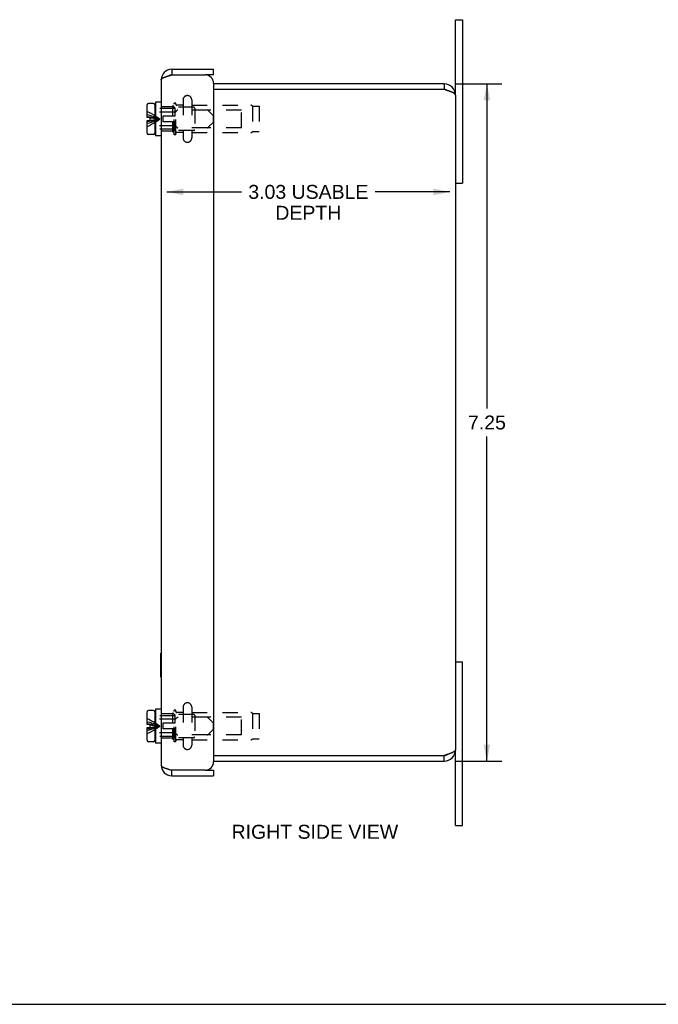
# Model space of a CAD drawing. Header units: inches. Extents: x 0 to 29.8, y 0 to 19.3.
# Tile 4 of 6: x 14.9 to 21.7, y 0 to 10.5. Entities that reach past the tile are written whole.
import ezdxf

# ---------------------------------------------------------------- set-up
doc = ezdxf.new("R2010")
doc.units = ezdxf.units.IN
doc.header["$LTSCALE"] = 1.640351
doc.header["$MEASUREMENT"] = 0
doc.linetypes.add('HIDDEN', pattern=[0.2, 0.1, -0.1])
doc.layers.get('0').update_dxf_attribs({"linetype": 'CONTINUOUS'})
doc.layers.add('DEFAULT_2', color=8, linetype='HIDDEN')
doc.layers.add('DIMENSIONS', color=7, linetype='CONTINUOUS')
doc.styles.get("Standard").update_dxf_attribs({"font": 'arial.ttf'})
doc.dimstyles.new('DIMSTYLE_2', dxfattribs={"dimtxt": 0.149123, "dimasz": 0.175439, "dimexe": 0.09, "dimexo": 0.07, "dimgap": 0.0425, "dimtad": 0, "dimtih": 1, "dimtoh": 1, "dimzin": 4, "dimdsep": 46, "dimtxsty": 'Standard', "dimblk": '_FILLED', "dimblk1": '_FILLED', "dimblk2": '_FILLED', "dimcen": 0.09, "dimazin": 1, "dimtfac": 1, "dimtdec": 3, "dimtofl": 0, "dimtmove": 0, "dimatfit": 3, "dimldrblk": '_FILLED', "dimfxl": 0, "dimtolj": 1, "dimtzin": 4, "dimarcsym": 0})

# ---------------------------------------------------------------- blocks, each defined once
blk = doc.blocks.new('_FILLED')
at = {"color": 0, "linetype": 'ByBlock'}
blk.add_solid([(0, 0), (-1, 0.2), (-1, -0.2)], dxfattribs=at)
blk = doc.blocks.new('*D7')
at = {"layer": 'DIMENSIONS', "color": 2, "linetype": 'Continuous'}
for p, q in [((19.577, 9.853), (20.07, 9.853)), ((19.912, 9.853), (19.912, 6.377)), ((19.912, 2.603), (19.912, 6.079)), ((19.577, 2.603), (20.07, 2.603))]:
    blk.add_line(p, q, dxfattribs=at)
at = {"layer": 'DIMENSIONS', "color": 2, "linetype": 'Continuous', "xscale": 0.1754385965, "yscale": 0.1754385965, "zscale": 0.1754385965}
for p, rotation in [((19.912, 9.853), 90), ((19.912, 2.603), 270)]:
    blk.add_blockref('_FILLED', p, dxfattribs=dict(at, rotation=rotation))
at = {"layer": 'DIMENSIONS', "color": 2, "linetype": 'Continuous', "insert": (19.912, 6.303), "char_height": 0.1491, "width": 0.40524, "attachment_point": 2, "line_spacing_factor": 0.9}
blk.add_mtext('7.25', dxfattribs=at)
blk = doc.blocks.new('*D8')
at = {"layer": 'DIMENSIONS', "color": 2, "linetype": 'Continuous'}
for p, q in [((16.487, 8.697), (17.284, 8.697)), ((19.515, 8.697), (18.717, 8.697))]:
    blk.add_line(p, q, dxfattribs=at)
at = {"layer": 'DIMENSIONS', "color": 2, "linetype": 'Continuous', "xscale": 0.1754385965, "yscale": 0.1754385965, "zscale": 0.1754385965, "rotation": 180}
blk.add_blockref('_FILLED', (16.487, 8.697), dxfattribs=at)
at = {"layer": 'DIMENSIONS', "color": 2, "linetype": 'Continuous', "xscale": 0.1754385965, "yscale": 0.1754385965, "zscale": 0.1754385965}
blk.add_blockref('_FILLED', (19.515, 8.697), dxfattribs=at)
at = {"layer": 'DIMENSIONS', "color": 2, "linetype": 'Continuous', "insert": (18.001, 8.772), "char_height": 0.14912, "width": 1.28334, "attachment_point": 2, "line_spacing_factor": 0.9}
blk.add_mtext('3.03 USABLE\\PDEPTH', dxfattribs=at)

msp = doc.modelspace()

# ---------------------------------------------------------------- linework, layer by layer
at = {"color": 7, "linetype": 'Continuous'}
for p, q in [((19.5746, 9.7332), (19.5746, 10.5407)), ((19.5746, 10.5407), (19.6496, 10.5407)), ((16.5386, 10.0094), (16.5386, 9.9494)), ((16.9866, 9.9494), (16.8966, 9.9494)), ((16.9866, 9.9494), (16.9866, 10.0094)), ((19.4546, 9.8532), (19.4546, 9.7932)), ((16.2761, 9.4947), (16.2761, 9.6302)), ((16.3441, 9.6452), (16.2911, 9.6452)), ((16.3591, 9.6302), (16.3591, 9.3262)), ((16.3641, 9.6592), (16.3641, 9.2972)), ((16.4266, 9.6592), (16.3641, 9.6592)), ((16.3091, 9.4947), (16.2761, 9.4947)), ((16.3091, 9.4617), (16.3091, 9.4947)), ((16.3641, 9.5512), (16.3591, 9.5512)), ((16.2761, 9.3262), (16.2761, 9.4617)), ((16.2761, 9.4617), (16.3091, 9.4617)), ((16.3641, 9.4052), (16.3591, 9.4052)), ((16.3441, 9.3112), (16.2911, 9.3112)), ((16.4266, 9.2972), (16.3641, 9.2972)), ((19.5746, 8.7907), (19.6496, 8.7907)), ((16.4226, 3.7599), (16.4266, 3.7599)), ((16.4226, 3.5039), (16.4226, 3.7599)), ((19.5746, 3.6657), (19.6496, 3.6657)), ((16.4226, 3.5039), (16.4266, 3.5039)), ((16.2761, 2.9947), (16.2761, 3.1302)), ((16.3441, 3.1452), (16.2911, 3.1452)), ((16.3591, 3.1302), (16.3591, 2.8262)), ((16.4266, 3.1592), (16.3641, 3.1592)), ((16.3641, 3.1592), (16.3641, 2.7972)), ((16.3091, 2.9947), (16.2761, 2.9947)), ((16.2761, 2.9617), (16.3091, 2.9617)), ((16.2761, 2.8262), (16.2761, 2.9617)), ((16.3091, 2.9617), (16.3091, 2.9947)), ((16.3641, 3.0512), (16.3591, 3.0512)), ((16.3641, 2.9052), (16.3591, 2.9052)), ((16.3441, 2.8112), (16.2911, 2.8112)), ((16.4266, 2.7972), (16.3641, 2.7972)), ((19.4546, 2.6032), (19.4546, 2.6632)), ((19.5746, 1.9157), (19.5746, 2.7232)), ((16.5386, 2.4469), (16.5386, 2.5069)), ((16.8966, 2.5069), (16.9866, 2.5069)), ((16.9866, 2.5069), (16.9866, 2.4469)), ((19.5746, 1.9157), (19.6496, 1.9157)), ((0, 0), (29.8246, 0))]:
    msp.add_line(p, q, dxfattribs=at)
at = {"color": 3, "linetype": 'Continuous'}
for p, q in [((19.6496, 10.5407), (19.6496, 8.7907)), ((16.5386, 10.0094), (16.9866, 10.0094)), ((16.5386, 9.9494), (16.8966, 9.9494)), ((16.4266, 9.8974), (16.4266, 2.5589)), ((16.9866, 9.8594), (16.9866, 2.5969)), ((19.4546, 9.8532), (16.9866, 9.8532)), ((19.4546, 9.7932), (16.9866, 9.7932)), ((19.4564, 9.7926), (19.4546, 9.7932)), ((19.467, 9.7892), (19.4564, 9.7926)), ((19.4723, 9.7875), (19.467, 9.7892)), ((19.4776, 9.7858), (19.4723, 9.7875)), ((19.4811, 9.7847), (19.4776, 9.7858)), ((19.4845, 9.7835), (19.4811, 9.7847)), ((19.488, 9.7824), (19.4845, 9.7835)), ((19.4914, 9.7813), (19.488, 9.7824)), ((19.4947, 9.7801), (19.4914, 9.7813)), ((19.5746, 9.7332), (19.5746, 2.7232)), ((19.6496, 1.9157), (19.6496, 3.6657)), ((16.9866, 2.6632), (19.4546, 2.6632)), ((19.4706, 2.6683), (19.4653, 2.6666)), ((19.4741, 2.6694), (19.4706, 2.6683)), ((19.4776, 2.6705), (19.4741, 2.6694)), ((19.4811, 2.6717), (19.4776, 2.6705)), ((19.4845, 2.6728), (19.4811, 2.6717)), ((19.488, 2.6739), (19.4845, 2.6728)), ((19.4914, 2.6751), (19.488, 2.6739)), ((19.4947, 2.6762), (19.4914, 2.6751)), ((19.4981, 2.6773), (19.4947, 2.6762)), ((16.9866, 2.6032), (19.4546, 2.6032)), ((16.8966, 2.5069), (16.5386, 2.5069)), ((16.5386, 2.4469), (16.9866, 2.4469))]:
    msp.add_line(p, q, dxfattribs=at)
for points in [[(16.4266, 9.8974), (16.4268, 9.899), (16.4272, 9.9007), (16.4278, 9.9023), (16.4288, 9.9039), (16.43, 9.9055), (16.4314, 9.9072), (16.4332, 9.9088), (16.4351, 9.9104), (16.4374, 9.912), (16.4398, 9.9137), (16.4426, 9.9153), (16.4455, 9.9169), (16.4487, 9.9185), (16.452, 9.9202), (16.4556, 9.9218), (16.4594, 9.9234), (16.4634, 9.925), (16.4676, 9.9267), (16.4719, 9.9283), (16.4764, 9.9299), (16.481, 9.9315), (16.4858, 9.9332), (16.4907, 9.9348), (16.4958, 9.9364), (16.5009, 9.938), (16.5061, 9.9397), (16.5114, 9.9413), (16.5168, 9.9429), (16.5222, 9.9445), (16.5276, 9.9462), (16.5331, 9.9478), (16.5386, 9.9494)], [(19.5746, 9.7332), (19.5746, 9.7337), (19.5746, 9.7343), (19.5745, 9.7349), (19.5744, 9.7354), (19.5743, 9.736), (19.5741, 9.7366), (19.574, 9.7371), (19.5738, 9.7377), (19.5736, 9.7383), (19.5733, 9.7388), (19.573, 9.7394), (19.5727, 9.74), (19.5724, 9.7405), (19.572, 9.7411), (19.5717, 9.7417), (19.5713, 9.7422), (19.5708, 9.7428), (19.5704, 9.7434), (19.5699, 9.7439), (19.5694, 9.7445), (19.5689, 9.7451), (19.5683, 9.7456), (19.5677, 9.7462), (19.5671, 9.7468), (19.5665, 9.7473), (19.5658, 9.7479), (19.5651, 9.7485), (19.5644, 9.749), (19.5637, 9.7496), (19.563, 9.7501), (19.5622, 9.7507), (19.5614, 9.7513), (19.5606, 9.7518), (19.5597, 9.7524), (19.5588, 9.753), (19.5579, 9.7535), (19.557, 9.7541), (19.5561, 9.7547), (19.5551, 9.7552), (19.5541, 9.7558), (19.5531, 9.7564), (19.5521, 9.7569), (19.5511, 9.7575), (19.55, 9.7581), (19.5489, 9.7586), (19.5478, 9.7592), (19.5467, 9.7598), (19.5455, 9.7603), (19.5443, 9.7609), (19.5432, 9.7615), (19.5419, 9.762), (19.5407, 9.7626), (19.5395, 9.7632), (19.5382, 9.7637), (19.5369, 9.7643), (19.5356, 9.7649), (19.5343, 9.7654), (19.533, 9.766), (19.5316, 9.7666), (19.5302, 9.7671), (19.5288, 9.7677), (19.5274, 9.7683), (19.526, 9.7688), (19.5246, 9.7694), (19.5231, 9.77), (19.5217, 9.7705), (19.5202, 9.7711), (19.5187, 9.7717), (19.5172, 9.7722), (19.5156, 9.7728), (19.5141, 9.7734), (19.5126, 9.7739), (19.511, 9.7745), (19.5094, 9.7751), (19.5078, 9.7756), (19.5062, 9.7762), (19.5046, 9.7768), (19.503, 9.7773), (19.5014, 9.7779), (19.4997, 9.7785), (19.4981, 9.779), (19.4947, 9.7801)], [(19.4653, 2.6666), (19.4582, 2.6643), (19.4564, 2.6637), (19.4546, 2.6632)], [(19.5746, 2.7232), (19.5746, 2.7226), (19.5746, 2.722), (19.5745, 2.7215), (19.5744, 2.7209), (19.5743, 2.7203), (19.5741, 2.7198), (19.574, 2.7192), (19.5738, 2.7186), (19.5736, 2.7181), (19.5733, 2.7175), (19.573, 2.7169), (19.5727, 2.7164), (19.5724, 2.7158), (19.572, 2.7152), (19.5717, 2.7147), (19.5713, 2.7141), (19.5708, 2.7135), (19.5704, 2.713), (19.5699, 2.7124), (19.5694, 2.7118), (19.5689, 2.7113), (19.5683, 2.7107), (19.5677, 2.7101), (19.5671, 2.7096), (19.5665, 2.709), (19.5658, 2.7085), (19.5651, 2.7079), (19.5644, 2.7073), (19.5637, 2.7068), (19.563, 2.7062), (19.5622, 2.7056), (19.5614, 2.7051), (19.5606, 2.7045), (19.5597, 2.7039), (19.5588, 2.7034), (19.5579, 2.7028), (19.557, 2.7022), (19.5561, 2.7017), (19.5551, 2.7011), (19.5541, 2.7005), (19.5531, 2.7), (19.5521, 2.6994), (19.5511, 2.6988), (19.55, 2.6983), (19.5489, 2.6977), (19.5478, 2.6971), (19.5467, 2.6966), (19.5455, 2.696), (19.5443, 2.6954), (19.5432, 2.6949), (19.5419, 2.6943), (19.5407, 2.6937), (19.5395, 2.6932), (19.5382, 2.6926), (19.5369, 2.692), (19.5356, 2.6915), (19.5343, 2.6909), (19.533, 2.6903), (19.5316, 2.6898), (19.5302, 2.6892), (19.5288, 2.6886), (19.5274, 2.6881), (19.526, 2.6875), (19.5246, 2.6869), (19.5231, 2.6864), (19.5217, 2.6858), (19.5202, 2.6852), (19.5187, 2.6847), (19.5172, 2.6841), (19.5156, 2.6835), (19.5141, 2.683), (19.5126, 2.6824), (19.511, 2.6818), (19.5094, 2.6813), (19.5078, 2.6807), (19.5062, 2.6801), (19.5046, 2.6796), (19.503, 2.679), (19.5014, 2.6785), (19.4997, 2.6779), (19.4981, 2.6773)], [(16.4266, 2.5589), (16.4268, 2.5573), (16.4272, 2.5557), (16.4278, 2.554), (16.4288, 2.5524), (16.43, 2.5508), (16.4314, 2.5492), (16.4332, 2.5475), (16.4351, 2.5459), (16.4374, 2.5443), (16.4398, 2.5427), (16.4426, 2.541), (16.4455, 2.5394), (16.4487, 2.5378), (16.452, 2.5362), (16.4556, 2.5345), (16.4594, 2.5329), (16.4634, 2.5313), (16.4676, 2.5297), (16.4719, 2.528), (16.4764, 2.5264), (16.481, 2.5248), (16.4858, 2.5232), (16.4907, 2.5215), (16.4958, 2.5199), (16.5009, 2.5183), (16.5061, 2.5167), (16.5114, 2.515), (16.5168, 2.5134), (16.5222, 2.5118), (16.5276, 2.5102), (16.5331, 2.5085), (16.5386, 2.5069)]]:
    msp.add_lwpolyline(points, dxfattribs=at)
for centre, radius, start, end in [((16.5386, 9.8974), 0.112, 90, 180), ((16.8966, 9.8594), 0.09, 0, 90), ((19.4546, 9.7332), 0.12, 0, 90), ((19.4546, 2.7232), 0.12, 270, 360), ((16.5386, 2.5589), 0.112, 180, 270), ((16.8966, 2.5969), 0.09, 270, 360)]:
    msp.add_arc(centre, radius, start, end, dxfattribs=at)
at = {"color": 7, "linetype": 'Continuous'}
for centre, radius, start, end in [((16.5386, 9.8974), 0.052, 90, 123.25058), ((19.4546, 9.7332), 0.06, 54.20083, 90), ((16.2911, 9.6302), 0.015, 90, 180), ((16.3441, 9.6302), 0.015, 0, 90), ((16.2911, 9.3262), 0.015, 180, 270), ((16.3441, 9.3262), 0.015, 270, 360), ((16.2911, 3.1302), 0.015, 90, 180), ((16.3441, 3.1302), 0.015, 0, 90), ((16.2911, 2.8262), 0.015, 180, 270), ((16.3441, 2.8262), 0.015, 270, 360), ((19.4546, 2.7232), 0.06, 270, 305.79917), ((16.5386, 2.5589), 0.052, 236.74886, 270)]:
    msp.add_arc(centre, radius, start, end, dxfattribs=at)
at = {"layer": 'DEFAULT_2', "color": 8, "linetype": 'HIDDEN'}
for p, q in [((16.5516, 9.6082), (16.4266, 9.6082)), ((16.5516, 9.5082), (16.5516, 9.6212)), ((16.5741, 9.5987), (16.5516, 9.6212)), ((16.5646, 9.3082), (16.5646, 9.6482)), ((16.5826, 9.6482), (16.5646, 9.6482)), ((16.7746, 9.6032), (16.5646, 9.6032)), ((16.5741, 9.5987), (16.5741, 9.5082)), ((16.5826, 9.3082), (16.5826, 9.6482)), ((16.6606, 9.6242), (16.5926, 9.6242)), ((16.6606, 9.6819), (16.6606, 9.2744)), ((16.7531, 9.6819), (16.7531, 9.2744)), ((16.7531, 9.6242), (17.3863, 9.6242)), ((16.7846, 9.5932), (16.7846, 9.3632)), ((17.4041, 9.6132), (17.4041, 9.3432)), ((17.4041, 9.6132), (17.4731, 9.6132)), ((17.4731, 9.6132), (17.4731, 9.3432)), ((16.3447, 9.4876), (16.3621, 9.4854)), ((16.5741, 9.5882), (16.3641, 9.5882)), ((16.5719, 9.5512), (16.3641, 9.5512)), ((16.4441, 9.5082), (16.4441, 9.4482)), ((16.5741, 9.5082), (16.4441, 9.5082)), ((16.5825, 9.5556), (16.5947, 9.5678)), ((16.9189, 9.5722), (16.6053, 9.5722)), ((17.2846, 9.5732), (16.7846, 9.5732)), ((16.9861, 9.5112), (16.9295, 9.5678)), ((16.9861, 9.4452), (16.9861, 9.5112)), ((17.2846, 9.3832), (17.2846, 9.5732)), ((16.3447, 9.4688), (16.3621, 9.4709)), ((16.5719, 9.4052), (16.3641, 9.4052)), ((16.5741, 9.4482), (16.4441, 9.4482)), ((16.5516, 9.3352), (16.5516, 9.4482)), ((16.5741, 9.4482), (16.5741, 9.3577)), ((16.5825, 9.4008), (16.5947, 9.3886)), ((16.9189, 9.3842), (16.6053, 9.3842)), ((17.2846, 9.3832), (16.7846, 9.3832)), ((16.9861, 9.4452), (16.9295, 9.3886)), ((16.5741, 9.3682), (16.3641, 9.3682)), ((16.5516, 9.3482), (16.4266, 9.3482)), ((16.5741, 9.3577), (16.5516, 9.3352)), ((16.7746, 9.3532), (16.5646, 9.3532)), ((16.5826, 9.3082), (16.5646, 9.3082)), ((16.6606, 9.3322), (16.5926, 9.3322)), ((16.7531, 9.3322), (17.3863, 9.3322)), ((17.4041, 9.3432), (17.4731, 9.3432)), ((16.6606, 3.1819), (16.6606, 2.7744)), ((16.7531, 3.1819), (16.7531, 2.7744)), ((16.5741, 3.0882), (16.3641, 3.0882)), ((16.5516, 3.1082), (16.4266, 3.1082)), ((16.5741, 3.0987), (16.5516, 3.1212)), ((16.5516, 3.0082), (16.5516, 3.1212)), ((16.5826, 3.1482), (16.5646, 3.1482)), ((16.5646, 2.8082), (16.5646, 3.1482)), ((16.7746, 3.1032), (16.5646, 3.1032)), ((16.5741, 3.0987), (16.5741, 3.0082)), ((16.5825, 3.0556), (16.5947, 3.0678)), ((16.5826, 2.8082), (16.5826, 3.1482)), ((16.6606, 3.1242), (16.5926, 3.1242)), ((16.9189, 3.0722), (16.6053, 3.0722)), ((16.7531, 3.1242), (17.3863, 3.1242)), ((16.7846, 3.0932), (16.7846, 2.8632)), ((17.2846, 3.0732), (16.7846, 3.0732)), ((16.9861, 3.0112), (16.9295, 3.0678)), ((17.2846, 2.8832), (17.2846, 3.0732)), ((17.4041, 3.1132), (17.4731, 3.1132)), ((17.4041, 3.1132), (17.4041, 2.8432)), ((17.4731, 3.1132), (17.4731, 2.8432)), ((16.3447, 2.9876), (16.3621, 2.9854)), ((16.3447, 2.9688), (16.3621, 2.9709)), ((16.5719, 3.0512), (16.3641, 3.0512)), ((16.5741, 3.0082), (16.4441, 3.0082)), ((16.4441, 3.0082), (16.4441, 2.9482)), ((16.9861, 2.9452), (16.9861, 3.0112)), ((16.5719, 2.9052), (16.3641, 2.9052)), ((16.5741, 2.8682), (16.3641, 2.8682)), ((16.5516, 2.8482), (16.4266, 2.8482)), ((16.5741, 2.9482), (16.4441, 2.9482)), ((16.5516, 2.8352), (16.5516, 2.9482)), ((16.5741, 2.8577), (16.5516, 2.8352)), ((16.7746, 2.8532), (16.5646, 2.8532)), ((16.5741, 2.9482), (16.5741, 2.8577)), ((16.5825, 2.9008), (16.5947, 2.8886)), ((16.9189, 2.8842), (16.6053, 2.8842)), ((17.2846, 2.8832), (16.7846, 2.8832)), ((16.9861, 2.9452), (16.9295, 2.8886)), ((16.5826, 2.8082), (16.5646, 2.8082)), ((16.6606, 2.8322), (16.5926, 2.8322)), ((16.7531, 2.8322), (17.3863, 2.8322)), ((17.4041, 2.8432), (17.4731, 2.8432))]:
    msp.add_line(p, q, dxfattribs=at)
for points in [[(16.2761, 9.5582), (16.2999, 9.5474), (16.3233, 9.5356), (16.3463, 9.5228)], [(16.2761, 9.5252), (16.2999, 9.5189), (16.3233, 9.5119), (16.3463, 9.5044), (16.3689, 9.4963), (16.3912, 9.4875), (16.4131, 9.4782)], [(16.2761, 9.5058), (16.2999, 9.5021), (16.3233, 9.498), (16.3463, 9.4936), (16.3689, 9.4888), (16.3912, 9.4837), (16.4131, 9.4782)], [(16.3091, 9.4915), (16.327, 9.4896), (16.3447, 9.4876)], [(16.3463, 9.5228), (16.3689, 9.509), (16.3912, 9.4941), (16.4131, 9.4782)], [(16.2761, 9.4505), (16.2999, 9.4542), (16.3233, 9.4583), (16.3463, 9.4627), (16.3689, 9.4675), (16.3912, 9.4727), (16.4131, 9.4782)], [(16.2761, 9.4312), (16.2999, 9.4375), (16.3233, 9.4444), (16.3463, 9.4519)], [(16.2761, 9.3982), (16.2999, 9.4089), (16.3233, 9.4207), (16.3463, 9.4335)], [(16.3091, 9.4648), (16.327, 9.4667), (16.3447, 9.4688)], [(16.3463, 9.4335), (16.3689, 9.4474), (16.3912, 9.4623), (16.4131, 9.4782)], [(16.3463, 9.4519), (16.3689, 9.4601), (16.3912, 9.4688), (16.4131, 9.4782)], [(16.3621, 9.4854), (16.3793, 9.4831), (16.3963, 9.4807), (16.4131, 9.4782)], [(16.3621, 9.4709), (16.3793, 9.4732), (16.3963, 9.4756), (16.4131, 9.4782)], [(16.2761, 3.0582), (16.2999, 3.0474), (16.3233, 3.0356), (16.3463, 3.0228)], [(16.2761, 3.0252), (16.2999, 3.0189), (16.3233, 3.0119), (16.3463, 3.0044), (16.3689, 2.9963), (16.3912, 2.9875), (16.4131, 2.9782)], [(16.2761, 3.0058), (16.2999, 3.0021), (16.3233, 2.998), (16.3463, 2.9936), (16.3689, 2.9888), (16.3912, 2.9837), (16.4131, 2.9782)], [(16.2761, 2.9505), (16.2999, 2.9542), (16.3233, 2.9583), (16.3463, 2.9627), (16.3689, 2.9675), (16.3912, 2.9727), (16.4131, 2.9782)], [(16.2761, 2.9312), (16.2999, 2.9375), (16.3233, 2.9444), (16.3463, 2.9519)], [(16.3091, 2.9915), (16.327, 2.9896), (16.3447, 2.9876)], [(16.3091, 2.9648), (16.327, 2.9667), (16.3447, 2.9688)], [(16.3463, 3.0228), (16.3689, 3.009), (16.3912, 2.9941), (16.4131, 2.9782)], [(16.3463, 2.9335), (16.3689, 2.9474), (16.3912, 2.9623), (16.4131, 2.9782)], [(16.3463, 2.9519), (16.3689, 2.9601), (16.3912, 2.9688), (16.4131, 2.9782)], [(16.3621, 2.9854), (16.3793, 2.9831), (16.3963, 2.9807), (16.4131, 2.9782)], [(16.3621, 2.9709), (16.3793, 2.9732), (16.3963, 2.9756), (16.4131, 2.9782)], [(16.2761, 2.8982), (16.2999, 2.9089), (16.3233, 2.9207), (16.3463, 2.9335)]]:
    msp.add_lwpolyline(points, dxfattribs=at)
for centre, radius, start, end in [((16.7069, 9.6819), 0.0462, 0, 180), ((16.5926, 9.6342), 0.01, 180.00004, 270), ((16.7746, 9.5932), 0.01, 359.99996, 90), ((17.3863, 9.6042), 0.02, 26.74368, 90), ((16.5719, 9.5662), 0.015, 270, 314.99994), ((16.6053, 9.5572), 0.015, 90, 134.99994), ((16.9189, 9.5572), 0.015, 45, 90), ((16.5719, 9.3902), 0.015, 45.00006, 90), ((16.6053, 9.3992), 0.015, 225.00006, 270), ((16.9189, 9.3992), 0.015, 270, 315), ((16.5926, 9.3222), 0.01, 90, 179.99996), ((16.7746, 9.3632), 0.01, 270, 0.00004), ((17.3863, 9.3522), 0.02, 270, 333.25632), ((16.7069, 9.2744), 0.0462, 180, 360), ((16.7069, 3.1819), 0.0462, 0, 180), ((16.5926, 3.1342), 0.01, 180.00004, 270), ((16.6053, 3.0572), 0.015, 90, 134.99994), ((16.7746, 3.0932), 0.01, 359.99996, 90), ((16.9189, 3.0572), 0.015, 45, 90), ((17.3863, 3.1042), 0.02, 26.74368, 90), ((16.5719, 3.0662), 0.015, 270, 314.99994), ((16.5719, 2.8902), 0.015, 45.00006, 90), ((16.6053, 2.8992), 0.015, 225.00006, 270), ((16.7746, 2.8632), 0.01, 270, 0.00004), ((16.9189, 2.8992), 0.015, 270, 315), ((16.5926, 2.8222), 0.01, 90, 179.99996), ((16.7069, 2.7744), 0.0462, 180, 360), ((17.3863, 2.8522), 0.02, 270, 333.25632)]:
    msp.add_arc(centre, radius, start, end, dxfattribs=at)

# ---------------------------------------------------------------- texts
at = {"layer": 'DIMENSIONS', "color": 2, "linetype": 'Continuous', "insert": (18.0708, 1.9214), "char_height": 0.149123, "width": 1.778386, "attachment_point": 2, "line_spacing_factor": 0.9}
msp.add_mtext('RIGHT SIDE VIEW', dxfattribs=at)

# ---------------------------------------------------------------- dimensions: what is measured, and where the dimension line sits
at = {"layer": 'DIMENSIONS', "color": 2, "linetype": 'Continuous'}
dim = msp.add_linear_dim(base=(19.5146, 8.6971), p1=(16.4866, 9.9494), p2=(19.5146, 9.7932), text='<> USABLE\\PDEPTH', dimstyle='DIMSTYLE_2', dxfattribs=at)
dim.commit()
dim.dimension.update_dxf_attribs({"geometry": '*D8', "text_midpoint": (18.0006, 8.5853), "dimtype": 160})
dim = msp.add_linear_dim(base=(19.9123, 2.6032), p1=(19.5074, 9.8532), p2=(19.5074, 2.6032), angle=270, dimstyle='DIMSTYLE_2', dxfattribs=at)
dim.commit()
dim.dimension.update_dxf_attribs({"geometry": '*D7', "text_midpoint": (19.9129, 6.2273), "dimtype": 160})

doc.saveas('drawing.dxf')
